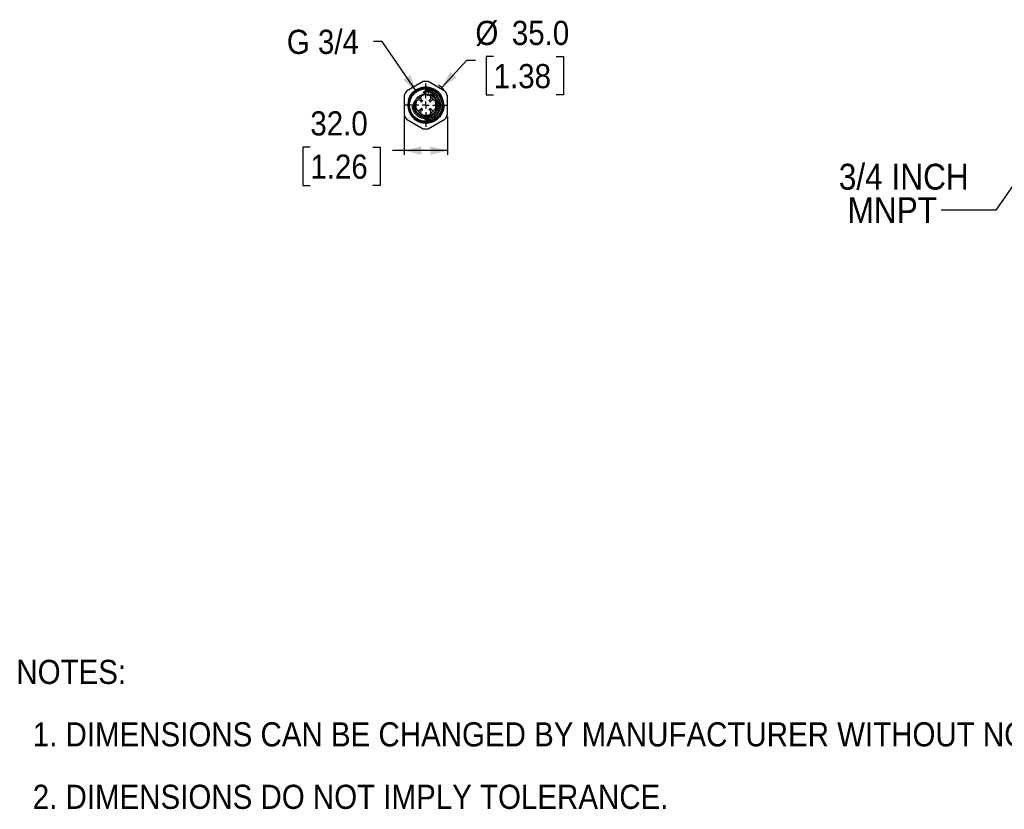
# Model space of a CAD drawing. Header units: millimetres. Extents: x 37 to 2032, y 0 to 668.
# Tile 1 of 2: x 37 to 762, y 48 to 629. Entities that reach past the tile are written whole.
import ezdxf

# ---------------------------------------------------------------- set-up
doc = ezdxf.new("R2010")
doc.units = ezdxf.units.MM
for name, pattern in [('SLD-Center', [111.76, 50.8, -20.32, 20.32, -20.32]), ('SLD-Dashed', [45.72, 30.48, -15.24]), ('SLD-Solid', [0])]:
    doc.linetypes.add(name, pattern=pattern)
doc.layers.add('CENTER', color=40, linetype='SLD-Center')
doc.layers.add('HIDDEN', color=102, linetype='SLD-Dashed')
doc.layers.add('DIMENSIONS', color=140, linetype='SLD-Solid', lineweight=25)
doc.layers.add('TEXT', color=140, linetype='SLD-Solid', lineweight=25)
doc.styles.add('SLDTEXTSTYLE0', font='GOTHIC.TTF', dxfattribs={"width": 0.913})
doc.styles.get("Standard").update_dxf_attribs({"font": 'GOTHIC.TTF'})
doc.dimstyles.new('SLDDIMSTYLE0', dxfattribs={"dimtxt": 17.78, "dimasz": 12.7, "dimexe": 0, "dimexo": 0.0625, "dimgap": 4.445, "dimtad": 0, "dimtih": 1, "dimtoh": 1, "dimdec": 1, "dimrnd": 1e-09, "dimzin": 4, "dimdsep": 46, "dimtxsty": 'SLDTEXTSTYLE0', "dimsah": 1, "dimcen": 0.09, "dimadec": 0, "dimazin": 1, "dimtfac": 1, "dimtdec": 1, "dimtofl": 0, "dimtmove": 0, "dimatfit": 3, "dimfxl": 0, "dimfrac": 2, "dimtolj": 1, "dimtzin": 12, "dimarcsym": 0})
doc.dimstyles.new('SLDDIMSTYLE1', dxfattribs={"dimtxt": 17.78, "dimasz": 12.7, "dimexe": 0, "dimexo": 0.0625, "dimgap": 4.445, "dimtad": 0, "dimtih": 1, "dimtoh": 1, "dimdec": 1, "dimrnd": 1e-09, "dimzin": 12, "dimdsep": 46, "dimtxsty": 'SLDTEXTSTYLE0', "dimsah": 1, "dimcen": 0, "dimadec": 0, "dimazin": 3, "dimtfac": 1, "dimtdec": 1, "dimtofl": 0, "dimtmove": 0, "dimatfit": 3, "dimfxl": 0, "dimfrac": 2, "dimtolj": 1, "dimtzin": 12, "dimarcsym": 0})
doc.dimstyles.new('SLDDIMSTYLE2', dxfattribs={"dimtxt": 17.78, "dimasz": 12.7, "dimexe": 0, "dimexo": 0.0625, "dimgap": 4.445, "dimtad": 0, "dimtih": 1, "dimtoh": 1, "dimdec": 1, "dimrnd": 1e-09, "dimzin": 4, "dimdsep": 46, "dimtxsty": 'SLDTEXTSTYLE0', "dimsah": 1, "dimcen": 0, "dimadec": 0, "dimazin": 1, "dimtfac": 1, "dimtdec": 1, "dimtofl": 0, "dimtmove": 0, "dimatfit": 3, "dimfxl": 0, "dimfrac": 2, "dimtolj": 1, "dimtzin": 12, "dimarcsym": 0})
doc.dimstyles.new('SLDDIMSTYLE4', dxfattribs={"dimtxt": 0.18, "dimasz": 12.7, "dimexe": 0, "dimexo": 0.0625, "dimgap": 0, "dimtad": 0, "dimtih": 1, "dimtoh": 1, "dimdec": 0, "dimrnd": 1e-09, "dimzin": 0, "dimdsep": 46, "dimtxsty": 'Standard', "dimsah": 1, "dimcen": 0.09, "dimadec": 0, "dimazin": 0, "dimtfac": 12.7, "dimtdec": 0, "dimtofl": 0, "dimtmove": 0, "dimatfit": 3, "dimfxl": 0, "dimfrac": 2, "dimtolj": 1, "dimtzin": 0, "dimarcsym": 0})

# ---------------------------------------------------------------- blocks, each defined once
blk = doc.blocks.new('SW_NOTE_0')
at = {"layer": 'TEXT', "color": 0, "char_height": 17.78, "attachment_point": 1, "style": 'SLDTEXTSTYLE0'}
for s, insert in [('NOTES:', (0, 22.71)), ('  1. DIMENSIONS CAN BE CHANGED BY MANUFACTURER WITHOUT NOTICE.', (0, -23.27)), ('  2. DIMENSIONS DO NOT IMPLY TOLERANCE.', (0, -69.25))]:
    blk.add_mtext(s, dxfattribs=dict(at, insert=insert))
blk = doc.blocks.new('_D')
at = {"layer": 'DIMENSIONS'}
for p, q in [((319.87, 557.87), (319.87, 529.56)), ((351.87, 557.87), (351.87, 529.56)), ((250.88, 535.35), (245.46, 535.35)), ((245.46, 535.35), (245.46, 507.13)), ((296.86, 535.35), (302.28, 535.35)), ((302.28, 535.35), (302.28, 507.13)), ((319.87, 532.73), (311.3, 532.73)), ((351.87, 532.73), (319.87, 532.73)), ((245.46, 507.13), (250.88, 507.13)), ((302.28, 507.13), (296.86, 507.13))]:
    blk.add_line(p, q, dxfattribs=at)
for points in [[(319.87, 532.73), (332.57, 529.56), (332.57, 535.91)], [(351.87, 532.73), (339.17, 535.91), (339.17, 529.56)]]:
    blk.add_solid(points, dxfattribs=at)
at = {"layer": 'DIMENSIONS', "char_height": 17.78, "attachment_point": 1, "style": 'SLDTEXTSTYLE0'}
for s, insert in [('32.0', (250.88, 561.67)), ('1.26', (250.88, 529.84))]:
    blk.add_mtext(s, dxfattribs=dict(at, insert=insert))
blk = doc.blocks.new('_D_1')
at = {"layer": 'DIMENSIONS'}
for p, q in [((303.8, 613.1), (297.45, 613.1)), ((329.06, 576.19), (303.8, 613.1))]:
    blk.add_line(p, q, dxfattribs=at)
blk.add_solid([(329.06, 576.19), (324.51, 588.46), (319.27, 584.87)], dxfattribs=at)
at = {"layer": 'DIMENSIONS', "insert": (233.57, 621.7), "char_height": 17.78, "attachment_point": 1, "style": 'SLDTEXTSTYLE0'}
blk.add_mtext('G 3/4', dxfattribs=at)
blk = doc.blocks.new('_D_2')
at = {"layer": 'DIMENSIONS'}
for p, q in [((385.82, 601.97), (380.4, 601.97)), ((380.4, 601.97), (380.4, 573.75)), ((431.8, 601.97), (437.22, 601.97)), ((437.22, 601.97), (437.22, 573.75)), ((347.66, 579.17), (366.06, 599.35)), ((366.06, 599.35), (372.41, 599.35)), ((380.4, 573.75), (385.82, 573.75)), ((437.22, 573.75), (431.8, 573.75))]:
    blk.add_line(p, q, dxfattribs=at)
blk.add_arc((335.87, 566.23), 17.5, 40.25525, 57.93524, dxfattribs=at)
blk.add_solid([(347.66, 579.17), (358.56, 586.41), (353.87, 590.69)], dxfattribs=at)
at = {"layer": 'DIMENSIONS', "char_height": 17.78, "attachment_point": 1, "style": 'SLDTEXTSTYLE0'}
for s, insert in [('%%c', (372.41, 628.29)), ('35.0', (399.23, 628.29)), ('1.38', (385.82, 596.46))]:
    blk.add_mtext(s, dxfattribs=dict(at, insert=insert))
blk = doc.blocks.new('SW_CENTERMARKSYMBOL_0')
at = {"layer": 'CENTER', "color": 0}
for p, q in [((0, 5.08), (0, 15.915)), ((-5.08, 0), (-15.915, 0)), ((0, 0), (-2.54, 0)), ((0, 0), (0, 2.54)), ((0, 0), (0, -2.54)), ((0, 0), (2.54, 0)), ((5.08, 0), (15.915, 0)), ((0, -5.08), (0, -15.915))]:
    blk.add_line(p, q, dxfattribs=at)
blk = doc.blocks.new('SW_NOTE_1')
at = {"layer": 'TEXT', "color": 0, "char_height": 19.05, "attachment_point": 1, "style": 'SLDTEXTSTYLE0'}
for s, insert in [('3/4 INCH', (-75.35, 34.04)), (' MNPT', (-75.35, 9.41))]:
    blk.add_mtext(s, dxfattribs=dict(at, insert=insert))

msp = doc.modelspace()

# ---------------------------------------------------------------- linework, layer by layer
for p, q in [((334.01, 583.63), (321.73, 576.55)), ((350.01, 576.55), (337.73, 583.63)), ((319.87, 573.32), (319.87, 559.14)), ((351.87, 559.14), (351.87, 573.32)), ((321.73, 555.92), (334.01, 548.83)), ((337.73, 548.83), (350.01, 555.92))]:
    msp.add_line(p, q)
for radius in [13.06, 12.06, 8.25]:
    msp.add_circle((335.87, 566.23), radius)
for radius, start, end in [(17.5, 83.89551, 96.10449), (17.5, 143.89551, 156.10449), (17.5, 23.89551, 36.10449), (4.05, 123.08382, 147.54773), (4.05, 33.08382, 57.54773), (17.5, 203.89551, 216.10449), (4.05, 213.08382, 237.54773), (4.05, 303.08382, 327.54773), (17.5, 323.89551, 336.10449), (17.5, 263.89551, 276.10449)]:
    msp.add_arc((335.87, 566.23), radius, start, end)
for points, knots in [([(333.33, 573.29), (333.15, 573.2), (332.78, 573.03), (332.37, 572.58), (332.12, 572.04), (332.04, 571.42), (332.17, 570.78), (332.54, 570.19), (333.06, 569.78), (333.49, 569.67), (333.66, 569.63)], [0, 0, 0, 0, 0.110302, 0.220483, 0.333953, 0.456092, 0.589767, 0.735914, 0.891325, 1, 1, 1, 1]), ([(338.05, 573.41), (337.21, 573.59), (335.63, 573.92), (334.07, 573.49), (333.33, 573.29)], [0, 0, 0, 0, 0.52666, 1, 1, 1, 1]), ([(338.05, 569.65), (338.27, 569.71), (338.71, 569.82), (339.23, 570.26), (339.6, 570.86), (339.72, 571.6), (339.55, 572.32), (339.15, 572.9), (338.62, 573.28), (338.23, 573.37), (338.05, 573.41)], [0, 0, 0, 0, 0.126776, 0.252946, 0.395039, 0.539462, 0.674354, 0.795367, 0.904532, 1, 1, 1, 1]), ([(328.69, 568.41), (328.52, 567.57), (328.19, 565.99), (328.61, 564.43), (328.82, 563.69)], [0, 0, 0, 0, 0.52666, 1, 1, 1, 1]), ([(332.45, 568.41), (332.4, 568.63), (332.28, 569.07), (331.85, 569.59), (331.24, 569.96), (330.51, 570.08), (329.78, 569.91), (329.21, 569.51), (328.83, 568.98), (328.74, 568.59), (328.69, 568.41)], [0, 0, 0, 0, 0.126776, 0.252946, 0.395039, 0.539462, 0.674354, 0.795367, 0.904532, 1, 1, 1, 1]), ([(342.93, 568.78), (342.84, 568.96), (342.67, 569.32), (342.22, 569.73), (341.68, 569.99), (341.06, 570.07), (340.42, 569.93), (339.83, 569.57), (339.42, 569.05), (339.31, 568.62), (339.27, 568.44)], [0, 0, 0, 0, 0.110302, 0.220483, 0.333953, 0.456092, 0.589767, 0.735914, 0.891325, 1, 1, 1, 1]), ([(343.05, 564.06), (343.23, 564.89), (343.56, 566.48), (343.13, 568.04), (342.93, 568.78)], [0, 0, 0, 0, 0.52666, 1, 1, 1, 1]), ([(328.82, 563.69), (328.9, 563.51), (329.07, 563.14), (329.52, 562.74), (330.07, 562.48), (330.69, 562.4), (331.33, 562.53), (331.92, 562.9), (332.33, 563.42), (332.43, 563.85), (332.48, 564.02)], [0, 0, 0, 0, 0.110302, 0.220483, 0.333953, 0.456092, 0.589767, 0.735914, 0.891325, 1, 1, 1, 1]), ([(333.7, 562.82), (333.48, 562.76), (333.04, 562.65), (332.51, 562.21), (332.14, 561.61), (332.02, 560.87), (332.2, 560.14), (332.6, 559.57), (333.13, 559.19), (333.52, 559.1), (333.7, 559.06)], [0, 0, 0, 0, 0.126776, 0.252946, 0.395039, 0.539462, 0.674354, 0.795367, 0.904532, 1, 1, 1, 1]), ([(333.7, 559.06), (334.53, 558.88), (336.12, 558.55), (337.68, 558.98), (338.42, 559.18)], [0, 0, 0, 0, 0.52666, 1, 1, 1, 1]), ([(338.42, 559.18), (338.6, 559.26), (338.96, 559.43), (339.37, 559.89), (339.63, 560.43), (339.71, 561.05), (339.57, 561.69), (339.21, 562.28), (338.68, 562.69), (338.26, 562.8), (338.08, 562.84)], [0, 0, 0, 0, 0.110302, 0.220483, 0.333953, 0.456092, 0.589767, 0.735914, 0.891325, 1, 1, 1, 1]), ([(339.29, 564.06), (339.35, 563.84), (339.46, 563.4), (339.9, 562.87), (340.5, 562.5), (341.24, 562.39), (341.96, 562.56), (342.54, 562.96), (342.92, 563.49), (343.01, 563.88), (343.05, 564.06)], [0, 0, 0, 0, 0.126776, 0.252946, 0.395039, 0.539462, 0.674354, 0.795367, 0.904532, 1, 1, 1, 1])]:
    msp.add_open_spline(points, degree=3, knots=knots)
at = {"layer": 'HIDDEN'}
for p, q in [((333.87, 576.04), (333.87, 575.01)), ((337.79, 575.03), (337.86, 575.01)), ((337.87, 575.01), (337.87, 576.03)), ((337.87, 575.01), (337.87, 575.01)), ((333.87, 557.46), (333.87, 556.43)), ((337.87, 557.45), (337.87, 557.46)), ((337.87, 556.43), (337.87, 557.45))]:
    msp.add_line(p, q, dxfattribs=at)
at = {"layer": 'HIDDEN', "flags": 128}
for points in [[(334.48, 575.77), (334.49, 575.76), (334.54, 575.72), (334.63, 575.65), (334.74, 575.55), (334.87, 575.45), (334.99, 575.34), (335.1, 575.25), (335.19, 575.18), (335.24, 575.14), (335.24, 575.13), (335.24, 575.13)], [(337.77, 576.97), (337.76, 576.93), (337.74, 576.82), (337.71, 576.66), (337.68, 576.47), (337.65, 576.29), (337.62, 576.13), (337.6, 576.02), (337.59, 575.98), (337.6, 576.02), (337.62, 576.13), (337.65, 576.29), (337.68, 576.47), (337.71, 576.66), (337.74, 576.82), (337.76, 576.93), (337.77, 576.97)], [(335.24, 557.33), (335.23, 557.33), (335.18, 557.29), (335.1, 557.22), (334.98, 557.12), (334.86, 557.01), (334.73, 556.91), (334.62, 556.81), (334.53, 556.74), (334.49, 556.7), (334.48, 556.7), (334.48, 556.7)], [(337.77, 555.5), (337.76, 555.54), (337.74, 555.64), (337.71, 555.8), (337.68, 555.99), (337.65, 556.18), (337.62, 556.34), (337.6, 556.45), (337.59, 556.48), (337.6, 556.45), (337.62, 556.34), (337.65, 556.18), (337.68, 555.99), (337.71, 555.8), (337.74, 555.64), (337.76, 555.54), (337.77, 555.5)]]:
    msp.add_lwpolyline(points, dxfattribs=at)
at = {"layer": 'HIDDEN'}
for radius in [13.38, 13.14, 13.14, 13.07, 12.73, 11.94, 10, 9, 8.5]:
    msp.add_circle((335.87, 566.23), radius, dxfattribs=at)
for centre, radius, start, end in [((337.16, 573.52), 3.5, 79.9846, 139.99858), ((337.16, 573.52), 2.5, 90, 139.98395), ((337.16, 573.52), 2.5, 79.9846, 90), ((335.87, 566.23), 9.9, 78.43423, 79.9846), ((335.87, 566.23), 10.9, 280.0154, 79.9846), ((335.87, 566.23), 7, 121.60984, 148.24808), ((335.87, 566.23), 7, 31.60984, 58.24808), ((335.87, 566.23), 7, 211.60984, 238.24808), ((335.87, 566.23), 7, 301.60984, 328.24808), ((337.16, 558.95), 3.5, 220.01605, 270), ((337.16, 558.95), 2.5, 220.04755, 280.0154), ((337.16, 558.95), 3.5, 270, 280.0154), ((335.87, 566.23), 9.9, 280.0154, 281.63993)]:
    msp.add_arc(centre, radius, start, end, dxfattribs=at)
for points, knots in [([(335.87, 578.87), (335.1, 578.87), (333.51, 578.73), (331.16, 578.05), (328.89, 576.87), (326.87, 575.23), (325.23, 573.21), (324.06, 570.95), (323.38, 568.59), (323.16, 566.23), (323.38, 563.87), (324.06, 561.52), (325.23, 559.25), (326.87, 557.23), (328.89, 555.59), (331.16, 554.42), (333.51, 553.74), (335.87, 553.53), (338.23, 553.74), (340.59, 554.42), (342.85, 555.59), (344.87, 557.23), (346.51, 559.25), (347.69, 561.52), (348.36, 563.87), (348.58, 566.23), (348.36, 568.59), (347.69, 570.95), (346.51, 573.21), (344.87, 575.23), (342.85, 576.87), (340.59, 578.05), (338.23, 578.73), (336.64, 578.87), (335.87, 578.87)], [0, 0, 0, 0, 0.029129, 0.060003, 0.09216, 0.125, 0.15784, 0.189997, 0.220871, 0.25, 0.279129, 0.310003, 0.34216, 0.375, 0.40784, 0.439997, 0.470871, 0.5, 0.529129, 0.560003, 0.59216, 0.625, 0.65784, 0.689997, 0.720871, 0.75, 0.779129, 0.810003, 0.84216, 0.875, 0.90784, 0.939997, 0.970871, 1, 1, 1, 1]), ([(333.88, 575.01), (333.88, 575.01), (333.85, 575), (333.91, 575.02), (333.96, 575.03)], [0, 0, 0, 0, 0.130885, 1, 1, 1, 1]), ([(337.87, 575.93), (337.87, 575.93), (337.87, 575.92), (337.87, 575.93), (337.87, 575.94)], [0, 0, 0, 0, 0.019923, 1, 1, 1, 1]), ([(337.79, 557.44), (337.73, 557.43), (337.63, 557.41), (337.39, 557.36), (337.24, 557.34), (336.9, 557.29), (336.71, 557.27), (336.4, 557.25), (336.3, 557.24), (336.09, 557.24), (335.98, 557.23), (335.77, 557.23), (335.66, 557.24), (335.45, 557.24), (335.35, 557.25), (335.14, 557.26), (335.04, 557.27), (334.85, 557.29), (334.76, 557.3), (334.59, 557.32), (334.51, 557.34), (334.36, 557.36), (334.3, 557.37), (334.11, 557.41), (334.02, 557.43), (333.96, 557.44)], [0, 0, 0, 0, 0.125, 0.125, 0.25, 0.25, 0.375, 0.375, 0.4375, 0.4375, 0.5, 0.5, 0.5625, 0.5625, 0.625, 0.625, 0.6875, 0.6875, 0.75, 0.75, 0.8125, 0.8125, 0.875, 0.875, 1, 1, 1, 1]), ([(337.86, 557.46), (337.87, 557.46), (337.89, 557.46), (337.84, 557.45), (337.79, 557.44)], [0, 0, 0, 0, 0.130885, 1, 1, 1, 1])]:
    msp.add_open_spline(points, degree=3, knots=knots, dxfattribs=at)

# ---------------------------------------------------------------- block references
at = {"layer": 'CENTER'}
msp.add_blockref('SW_CENTERMARKSYMBOL_0', (335.87, 566.23), dxfattribs=at)
at = {"layer": 'TEXT'}
for name, p in [('SW_NOTE_1', (715.27, 489)), ('SW_NOTE_0', (34.47, 135.15))]:
    msp.add_blockref(name, p, dxfattribs=at)

# ---------------------------------------------------------------- dimensions: what is measured, and where the dimension line sits
at = {"layer": 'DIMENSIONS'}
dim = msp.add_diameter_dim_2p(p1=(324.08, 553.3), p2=(347.66, 579.17), dimstyle='SLDDIMSTYLE2', dxfattribs=at)
dim.commit()
dim.dimension.update_dxf_attribs({"geometry": '_D_2', "text_midpoint": (408.81, 599.35), "dimtype": 163})
dim = msp.add_diameter_dim_2p(p1=(342.68, 556.28), p2=(329.06, 576.19), text='G 3/4', dimstyle='SLDDIMSTYLE1', override={"dimpost": '<>'}, dxfattribs=at)
dim.commit()
dim.dimension.update_dxf_attribs({"geometry": '_D_1', "text_midpoint": (265.51, 613.1), "dimtype": 163})
dim = msp.add_linear_dim(base=(351.87, 532.73), p1=(319.87, 559.14), p2=(351.87, 559.14), dimstyle='SLDDIMSTYLE0', dxfattribs=at)
dim.commit()
dim.dimension.update_dxf_attribs({"geometry": '_D', "text_midpoint": (273.87, 532.73), "dimtype": 160})

# ---------------------------------------------------------------- leaders
at = {"layer": 'TEXT'}
msp.add_leader([(800.19, 553.24), (755.44, 489), (715.27, 489)], dimstyle='SLDDIMSTYLE4', dxfattribs=at)

doc.saveas('drawing.dxf')
